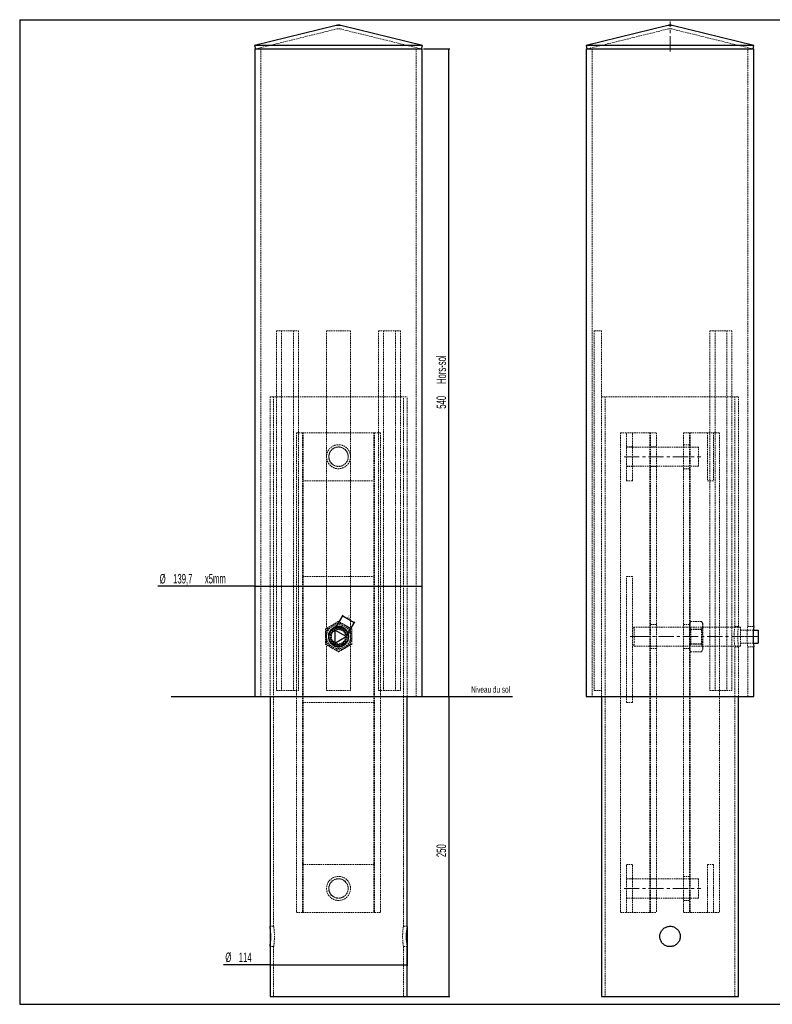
# Model space of a CAD drawing. Header units: millimetres. Extents: x 10 to 1179, y 10 to 831.
# Tile 1 of 2: x 10 to 638, y 10 to 831. Entities that reach past the tile are written whole.
import ezdxf

# ---------------------------------------------------------------- set-up
doc = ezdxf.new("R2010")
doc.units = ezdxf.units.MM
doc.linetypes.add('CENTERX2', pattern=[20.32, 12.7, -2.54, 2.54, -2.54])
doc.linetypes.add('HIDDEN', pattern=[1.905, 1.27, -0.635])
doc.layers.add('FORMAT', color=7, linetype='Continuous')
doc.styles.add('SLDTEXTSTYLE1', font='TXT', dxfattribs={"width": 0.605})
doc.dimstyles.new('SLDDIMSTYLE0', dxfattribs={"dimtxt": 7.704956, "dimasz": 1, "dimexe": 0, "dimexo": 0.0625, "dimgap": 1.926239, "dimtad": 1, "dimrnd": 1e-09, "dimzin": 12, "dimdsep": 46, "dimtxsty": 'SLDTEXTSTYLE1', "dimsah": 1, "dimcen": 0.09, "dimadec": 0, "dimazin": 3, "dimtfac": 1, "dimtofl": 0, "dimtmove": 0, "dimatfit": 3, "dimfxl": 0, "dimfrac": 2, "dimtolj": 1, "dimtzin": 12, "dimarcsym": 0})
doc.dimstyles.new('SLDDIMSTYLE1', dxfattribs={"dimtxt": 7.704956, "dimasz": 1, "dimexe": 0, "dimexo": 0.0625, "dimgap": 1.926239, "dimtad": 1, "dimdec": 0, "dimrnd": 1e-09, "dimzin": 12, "dimdsep": 46, "dimtxsty": 'SLDTEXTSTYLE1', "dimsah": 1, "dimcen": 0.09, "dimadec": 0, "dimazin": 3, "dimtfac": 1, "dimtofl": 0, "dimtmove": 0, "dimatfit": 3, "dimfxl": 0, "dimfrac": 2, "dimtolj": 1, "dimtzin": 12, "dimarcsym": 0})
doc.dimstyles.new('SLDDIMSTYLE2', dxfattribs={"dimtxt": 2.568319, "dimasz": 1, "dimexe": 0, "dimexo": 0.0625, "dimgap": 0.64208, "dimtad": 1, "dimrnd": 1e-09, "dimzin": 12, "dimdsep": 46, "dimtxsty": 'SLDTEXTSTYLE1', "dimsah": 1, "dimcen": 0.09, "dimadec": 0, "dimazin": 3, "dimtfac": 1, "dimtofl": 0, "dimtmove": 0, "dimatfit": 3, "dimfxl": 0, "dimfrac": 2, "dimtolj": 1, "dimtzin": 12, "dimarcsym": 0})

# ---------------------------------------------------------------- blocks, each defined once
blk = doc.blocks.new('_D')
at = {"layer": 'FORMAT'}
for p, q in [((346.9, 266.59), (369.05, 266.59)), ((368.06, 266.59), (368.06, 16.59)), ((331.2, 16.59), (369.05, 16.59))]:
    blk.add_line(p, q, dxfattribs=at)
for points in [[(368.06, 266.59), (367.81, 265.59), (368.31, 265.59)], [(368.06, 16.59), (368.31, 17.59), (367.81, 17.59)]]:
    blk.add_solid(points, dxfattribs=at)
at = {"layer": 'FORMAT', "insert": (357.83, 132.77), "char_height": 7.937, "attachment_point": 1, "rotation": 90, "style": 'SLDTEXTSTYLE1'}
blk.add_mtext('250', dxfattribs=at)
blk = doc.blocks.new('_D_1')
at = {"layer": 'FORMAT'}
for q in [(125.22, 358.61), (345.91, 358.61)]:
    blk.add_line((206.21, 358.61), q, dxfattribs=at)
for points in [[(206.21, 358.61), (207.21, 358.36), (207.21, 358.86)], [(345.91, 358.61), (344.91, 358.86), (344.91, 358.36)]]:
    blk.add_solid(points, dxfattribs=at)
at = {"layer": 'FORMAT', "char_height": 7.937, "attachment_point": 1, "style": 'SLDTEXTSTYLE1'}
for s, insert in [('%%c', (126.81, 368.84)), ('139,7', (138.05, 368.84)), ('x5mm', (164.5, 368.84))]:
    blk.add_mtext(s, dxfattribs=dict(at, insert=insert))
blk = doc.blocks.new('_D_2')
at = {"layer": 'FORMAT'}
for p, q in [((346.9, 806.59), (369.05, 806.59)), ((368.06, 266.59), (368.06, 806.59)), ((331.2, 266.59), (369.05, 266.59))]:
    blk.add_line(p, q, dxfattribs=at)
for points in [[(368.06, 806.59), (367.81, 805.59), (368.31, 805.59)], [(368.06, 266.59), (368.31, 267.59), (367.81, 267.59)]]:
    blk.add_solid(points, dxfattribs=at)
at = {"layer": 'FORMAT', "char_height": 7.937, "attachment_point": 1, "rotation": 90, "style": 'SLDTEXTSTYLE1'}
for s, insert in [('Hors-sol', (357.83, 527.22)), ('540', (357.83, 506.61))]:
    blk.add_mtext(s, dxfattribs=dict(at, insert=insert))
blk = doc.blocks.new('_D_3')
at = {"layer": 'FORMAT'}
for p, q in [((218.91, 74.1), (218.91, 41.95)), ((333.21, 74.1), (333.21, 41.95)), ((218.91, 42.94), (180.04, 42.94)), ((218.91, 42.94), (333.21, 42.94))]:
    blk.add_line(p, q, dxfattribs=at)
for points in [[(218.91, 42.94), (219.91, 42.69), (219.91, 43.19)], [(333.21, 42.94), (332.21, 43.19), (332.21, 42.69)]]:
    blk.add_solid(points, dxfattribs=at)
at = {"layer": 'FORMAT', "char_height": 7.937, "attachment_point": 1, "style": 'SLDTEXTSTYLE1'}
for s, insert in [('%%c', (181.62, 53.17)), ('114', (192.86, 53.17))]:
    blk.add_mtext(s, dxfattribs=dict(at, insert=insert))
blk = doc.blocks.new('_D_4')
at = {"layer": 'FORMAT'}
for p, q in [((273.38, 322.95), (280.06, 334.53)), ((289.1, 328.17), (279.57, 333.67)), ((282.9, 317.45), (289.59, 329.03))]:
    blk.add_line(p, q, dxfattribs=at)
for points in [[(279.57, 333.67), (280.31, 332.95), (280.56, 333.39)], [(289.1, 328.17), (288.35, 328.89), (288.1, 328.45)]]:
    blk.add_solid(points, dxfattribs=at)
at = {"layer": 'FORMAT', "insert": (284.34, 334.85), "char_height": 2.646, "attachment_point": 1, "rotation": 330, "style": 'SLDTEXTSTYLE1'}
blk.add_mtext('11', dxfattribs=at)

msp = doc.modelspace()

# ---------------------------------------------------------------- linework, layer by layer
at = {"color": 7, "linetype": 'Continuous', "lineweight": 25}
for p, q in [((274.144, 826.268), (206.057, 809.5)), ((346.057, 809.5), (277.97, 826.268)), ((550.738, 826.268), (482.651, 809.5)), ((622.651, 809.5), (554.564, 826.268)), ((206.057, 809.5), (206.775, 806.587)), ((346.057, 809.5), (206.057, 809.5)), ((206.207, 806.587), (206.207, 266.587)), ((206.207, 806.587), (345.907, 806.587)), ((345.34, 806.587), (346.057, 809.5)), ((345.907, 266.587), (345.907, 806.587)), ((482.651, 809.5), (483.368, 806.587)), ((622.651, 809.5), (482.651, 809.5)), ((482.801, 806.587), (482.801, 266.587)), ((482.801, 806.587), (622.501, 806.587)), ((621.933, 806.587), (622.651, 809.5)), ((622.501, 325.087), (622.501, 806.587)), ((282.408, 316.587), (272.882, 322.087)), ((272.882, 322.087), (272.882, 311.087)), ((622.202, 322.087), (626.332, 322.087)), ((626.332, 322.087), (626.332, 311.087)), ((272.882, 311.087), (282.408, 316.587)), ((622.202, 311.087), (626.332, 311.087)), ((622.501, 266.587), (622.501, 308.194)), ((206.207, 266.587), (345.907, 266.587)), ((218.907, 266.587), (218.907, 74.979)), ((333.207, 74.979), (333.207, 266.587)), ((482.801, 266.587), (622.501, 266.587)), ((495.501, 266.587), (495.501, 16.587)), ((609.801, 16.587), (609.801, 266.587)), ((218.907, 58.087), (218.907, 16.587)), ((333.207, 16.587), (333.207, 58.087)), ((218.907, 16.587), (276.057, 16.587)), ((276.057, 16.587), (333.207, 16.587)), ((495.501, 16.587), (609.801, 16.587))]:
    msp.add_line(p, q, dxfattribs=at)
at = {"color": 7, "linetype": 'HIDDEN', "lineweight": 18}
for p, q in [((274.862, 823.355), (206.775, 806.587)), ((274.144, 826.268), (277.97, 826.268)), ((277.253, 823.355), (274.862, 823.355)), ((345.34, 806.587), (277.253, 823.355)), ((551.455, 823.355), (483.368, 806.587)), ((550.738, 826.268), (552.651, 826.268)), ((551.455, 823.355), (553.846, 823.355)), ((552.651, 826.268), (554.564, 826.268)), ((621.933, 806.587), (553.846, 823.355)), ((211.207, 806.587), (211.207, 266.587)), ((340.907, 266.587), (340.907, 806.587)), ((487.801, 806.587), (487.801, 266.587)), ((617.501, 325.087), (617.501, 806.587)), ((224.333, 571.587), (224.333, 271.587)), ((224.333, 571.587), (238.475, 571.587)), ((228.575, 571.587), (228.575, 271.587)), ((238.475, 571.587), (238.475, 271.587)), ((238.475, 571.587), (242.717, 571.587)), ((242.717, 571.587), (242.717, 271.587)), ((266.057, 571.587), (266.057, 271.587)), ((266.057, 571.587), (286.057, 571.587)), ((286.057, 571.587), (286.057, 271.587)), ((309.397, 571.587), (309.397, 271.587)), ((309.397, 571.587), (313.64, 571.587)), ((313.64, 571.587), (313.64, 271.587)), ((313.64, 571.587), (327.782, 571.587)), ((323.54, 571.587), (323.54, 271.587)), ((327.782, 571.587), (327.782, 271.587)), ((489.501, 571.587), (489.501, 271.587)), ((489.501, 571.587), (495.501, 571.587)), ((495.501, 571.587), (495.501, 271.587)), ((585.991, 571.587), (585.991, 271.587)), ((585.991, 571.587), (590.234, 571.587)), ((590.234, 571.587), (590.234, 271.587)), ((590.234, 571.587), (604.376, 571.587)), ((600.133, 571.587), (600.133, 271.587)), ((604.376, 571.587), (604.376, 271.587)), ((218.907, 516.587), (333.207, 516.587)), ((218.907, 516.587), (218.907, 266.587)), ((221.907, 516.587), (221.907, 266.587)), ((330.207, 266.587), (330.207, 516.587)), ((333.207, 266.587), (333.207, 516.587)), ((495.501, 516.587), (609.801, 516.587)), ((498.501, 516.587), (498.501, 266.587)), ((606.801, 325.087), (606.801, 516.587)), ((609.801, 325.087), (609.801, 516.587)), ((246.057, 486.587), (241.057, 486.587)), ((241.057, 486.587), (241.057, 86.587)), ((306.057, 486.587), (246.057, 486.587)), ((246.057, 486.587), (246.057, 86.587)), ((246.557, 486.587), (246.557, 86.587)), ((305.557, 486.587), (305.557, 86.587)), ((311.057, 486.587), (306.057, 486.587)), ((306.057, 486.587), (306.057, 86.587)), ((311.057, 486.587), (311.057, 86.587)), ((511.332, 486.587), (511.332, 86.587)), ((511.332, 486.587), (535.832, 486.587)), ((516.332, 446.587), (516.332, 486.587)), ((521.332, 446.587), (521.332, 486.587)), ((535.832, 486.587), (535.832, 86.587)), ((535.832, 486.587), (541.332, 486.587)), ((536.332, 486.587), (536.332, 86.587)), ((541.332, 486.587), (541.332, 86.587)), ((563.969, 486.587), (563.969, 86.587)), ((563.969, 486.587), (569.469, 486.587)), ((568.969, 486.587), (568.969, 86.587)), ((569.469, 486.587), (569.469, 86.587)), ((569.469, 486.587), (593.969, 486.587)), ((583.969, 486.587), (583.969, 446.587)), ((588.969, 486.587), (588.969, 446.587)), ((593.969, 486.587), (593.969, 86.587)), ((568.969, 476.587), (563.969, 476.587)), ((521.332, 474.737), (516.332, 474.737)), ((576.332, 474.587), (516.332, 474.587)), ((541.332, 474.737), (536.332, 474.737)), ((576.332, 458.587), (576.332, 474.587)), ((516.332, 458.587), (576.332, 458.587)), ((516.332, 458.437), (521.332, 458.437)), ((536.332, 458.437), (541.332, 458.437)), ((563.969, 456.587), (568.969, 456.587)), ((246.057, 446.587), (306.057, 446.587)), ((516.332, 446.587), (521.332, 446.587)), ((588.969, 446.587), (583.969, 446.587)), ((246.057, 366.587), (306.057, 366.587)), ((516.332, 261.587), (516.332, 366.587)), ((516.332, 366.587), (521.332, 366.587)), ((521.332, 261.587), (521.332, 366.587)), ((569.952, 329.289), (568.969, 327.587)), ((569.952, 329.289), (578.987, 329.289)), ((579.969, 327.587), (578.987, 329.289)), ((522.832, 324.587), (521.332, 323.087)), ((522.832, 324.587), (522.832, 312.587)), ((611.332, 324.587), (522.832, 324.587)), ((541.332, 326.587), (536.332, 326.587)), ((568.969, 326.587), (563.969, 326.587)), ((570.052, 322.505), (568.969, 323.587)), ((569.952, 322.938), (578.987, 322.938)), ((570.052, 322.505), (570.052, 310.67)), ((578.887, 322.505), (570.052, 322.505)), ((579.969, 323.587), (578.887, 322.505)), ((578.887, 322.505), (578.887, 310.67)), ((579.969, 327.587), (579.969, 326.113)), ((579.969, 326.113), (579.969, 316.587)), ((609.801, 325.087), (606.801, 325.087)), ((611.332, 324.587), (611.332, 308.587)), ((611.332, 322.087), (622.202, 322.087)), ((622.501, 325.087), (617.501, 325.087)), ((522.832, 312.587), (522.832, 308.587)), ((579.969, 316.587), (579.969, 307.061)), ((611.332, 316.587), (626.332, 316.587)), ((521.332, 310.087), (522.832, 308.587)), ((522.832, 308.587), (611.332, 308.587)), ((536.332, 306.587), (541.332, 306.587)), ((563.969, 306.587), (568.969, 306.587)), ((568.969, 309.587), (570.052, 310.67)), ((568.969, 305.587), (569.952, 303.885)), ((569.952, 310.236), (578.987, 310.236)), ((569.952, 303.885), (578.987, 303.885)), ((570.052, 310.67), (578.887, 310.67)), ((578.887, 310.67), (579.969, 309.587)), ((578.987, 303.885), (579.969, 305.587)), ((579.969, 307.061), (579.969, 305.587)), ((606.784, 308.087), (609.801, 308.087)), ((606.801, 266.587), (606.801, 308.196)), ((609.801, 266.587), (609.801, 308.195)), ((611.332, 311.087), (622.202, 311.087)), ((617.487, 308.087), (622.501, 308.087)), ((617.501, 266.587), (617.501, 308.194)), ((224.333, 271.587), (238.475, 271.587)), ((238.475, 271.587), (242.717, 271.587)), ((266.057, 271.587), (286.057, 271.587)), ((309.397, 271.587), (313.64, 271.587)), ((313.64, 271.587), (327.782, 271.587)), ((489.501, 271.587), (495.501, 271.587)), ((495.501, 271.587), (495.501, 266.587)), ((585.991, 271.587), (590.234, 271.587)), ((590.234, 271.587), (604.376, 271.587)), ((221.907, 266.587), (221.907, 74.979)), ((330.207, 74.979), (330.207, 266.587)), ((498.501, 266.587), (498.501, 16.587)), ((606.801, 16.587), (606.801, 266.587)), ((306.057, 261.587), (246.057, 261.587)), ((516.332, 261.587), (521.332, 261.587)), ((306.057, 126.587), (246.057, 126.587)), ((516.332, 126.587), (521.332, 126.587)), ((516.332, 86.587), (516.332, 126.587)), ((521.332, 86.587), (521.332, 126.587)), ((588.969, 126.587), (583.969, 126.587)), ((583.969, 126.587), (583.969, 86.587)), ((588.969, 126.587), (588.969, 86.587)), ((568.969, 116.587), (563.969, 116.587)), ((521.332, 114.737), (516.332, 114.737)), ((576.332, 114.587), (516.332, 114.587)), ((541.332, 114.737), (536.332, 114.737)), ((576.332, 98.587), (576.332, 114.587)), ((516.332, 98.587), (576.332, 98.587)), ((516.332, 98.437), (521.332, 98.437)), ((536.332, 98.437), (541.332, 98.437)), ((563.969, 96.587), (568.969, 96.587)), ((246.057, 86.587), (241.057, 86.587)), ((246.057, 86.587), (306.057, 86.587)), ((311.057, 86.587), (306.057, 86.587)), ((511.332, 86.587), (535.832, 86.587)), ((535.832, 86.587), (541.332, 86.587)), ((563.969, 86.587), (569.469, 86.587)), ((569.469, 86.587), (593.969, 86.587)), ((221.924, 75.087), (218.907, 75.087)), ((333.207, 75.087), (330.191, 75.087)), ((218.907, 58.087), (221.907, 58.087)), ((221.907, 58.087), (221.907, 16.587)), ((330.207, 16.587), (330.207, 58.087)), ((330.207, 58.087), (333.207, 58.087))]:
    msp.add_line(p, q, dxfattribs=at)
at = {"color": 8, "linetype": 'Continuous', "lineweight": 25}
for p, q in [((277.97, 826.268), (274.144, 826.268)), ((554.564, 826.268), (550.738, 826.268))]:
    msp.add_line(p, q, dxfattribs=at)
at = {"color": 7, "linetype": 'HIDDEN', "lineweight": 18}
for centre, radius in [((276.057, 466.587), 10), ((276.057, 466.587), 8.15), ((276.057, 466.587), 8), ((276.057, 316.587), 10), ((276.057, 316.587), 7), ((276.057, 316.587), 6.5), ((276.057, 316.587), 5.918), ((276.057, 106.587), 10), ((276.057, 106.587), 8.15), ((276.057, 106.587), 8)]:
    msp.add_circle(centre, radius, dxfattribs=at)
at = {"color": 7, "linetype": 'Continuous', "lineweight": 25}
msp.add_circle((276.057, 316.587), 8, dxfattribs=at)
for centre, radius, start, end in [((276.057, 818.5), 8, 76.164975, 103.835025), ((552.651, 818.5), 8, 76.164975, 103.835025), ((692.074, 316.588), 70.091, 173.03481, 186.877881), ((390.02, 66.587), 57.445, 171.599364, 188.508699)]:
    msp.add_arc(centre, radius, start, end, dxfattribs=at)
at = {"color": 7, "linetype": 'HIDDEN', "lineweight": 18}
for centre, radius, start, end in [((276.057, 818.5), 5, 76.164975, 103.835025), ((552.651, 818.5), 5, 76.164975, 103.835025), ((276.057, 316.587), 11, 120, 180), ((276.057, 316.587), 11, 60, 120), ((276.057, 316.587), 11, 0, 60), ((660.595, 316.588), 54.462, 171.021449, 188.864036), ((666.614, 316.588), 57.445, 171.491301, 188.400636), ((682.053, 316.588), 65.11, 172.499028, 187.406534), ((276.057, 316.587), 11, 180, 240), ((276.057, 316.587), 11, 300, 0), ((276.057, 316.587), 11, 240, 300), ((384.002, 66.587), 54.462, 171.135964, 188.978551)]:
    msp.add_arc(centre, radius, start, end, dxfattribs=at)
for points, knots in [([(276.057, 329.289), (275.164, 328.773), (273.361, 327.732), (271.498, 326.656), (270.557, 326.113)], [0, 0, 0, 0, 0.495458, 1, 1, 1, 1]), ([(281.557, 326.113), (281.427, 326.189), (280.44, 326.759), (278.578, 327.833), (276.903, 328.801), (276.057, 329.289)], [0, 0, 0, 0, 0.0700962, 0.5307876, 1, 1, 1, 1]), ([(568.969, 326.113), (568.971, 326.189), (568.979, 326.759), (569.194, 327.833), (569.698, 328.801), (569.952, 329.289)], [0, 0, 0, 0, 0.0700962, 0.5307876, 1, 1, 1, 1]), ([(578.987, 329.289), (579.262, 328.773), (579.816, 327.732), (579.918, 326.656), (579.969, 326.113)], [0, 0, 0, 0, 0.495458, 1, 1, 1, 1]), ([(270.557, 326.113), (270.427, 326.038), (269.44, 325.468), (267.578, 324.394), (265.903, 323.426), (265.057, 322.938)], [0, 0, 0, 0, 0.0700962, 0.5307876, 1, 1, 1, 1]), ([(265.057, 322.938), (265.057, 322.156), (265.057, 320.586), (265.057, 318.452), (265.057, 317.112), (265.057, 316.587)], [0, 0, 0, 0, 0.37620519, 0.75586533, 1, 1, 1, 1]), ([(287.057, 322.938), (286.164, 323.454), (284.361, 324.495), (282.498, 325.571), (281.557, 326.113)], [0, 0, 0, 0, 0.495458, 1, 1, 1, 1]), ([(287.057, 316.587), (287.057, 317.112), (287.057, 318.444), (287.057, 320.578), (287.057, 322.149), (287.057, 322.938)], [0, 0, 0, 0, 0.2441343, 0.6200134, 1, 1, 1, 1]), ([(569.952, 322.938), (569.677, 323.454), (569.123, 324.495), (569.021, 325.571), (568.969, 326.113)], [0, 0, 0, 0, 0.495458, 1, 1, 1, 1]), ([(568.969, 316.587), (568.983, 317.112), (569.017, 318.444), (569.327, 320.578), (569.743, 322.149), (569.952, 322.938)], [0, 0, 0, 0, 0.2441343, 0.6200134, 1, 1, 1, 1]), ([(579.969, 326.113), (579.968, 326.038), (579.959, 325.468), (579.745, 324.394), (579.241, 323.426), (578.987, 322.938)], [0, 0, 0, 0, 0.0700962, 0.5307876, 1, 1, 1, 1]), ([(578.987, 322.938), (579.194, 322.156), (579.61, 320.586), (579.922, 318.452), (579.956, 317.112), (579.969, 316.587)], [0, 0, 0, 0, 0.37620519, 0.75586533, 1, 1, 1, 1]), ([(265.057, 316.587), (265.057, 315.762), (265.057, 314.1), (265.057, 311.982), (265.057, 310.706), (265.057, 310.236)], [0, 0, 0, 0, 0.3838999, 0.7733995, 1, 1, 1, 1]), ([(287.057, 310.236), (287.057, 310.706), (287.057, 311.972), (287.057, 314.088), (287.057, 315.751), (287.057, 316.587)], [0, 0, 0, 0, 0.226601, 0.6108209, 1, 1, 1, 1]), ([(569.952, 310.236), (569.824, 310.706), (569.478, 311.972), (569.068, 314.088), (569.002, 315.751), (568.969, 316.587)], [0, 0, 0, 0, 0.22660098, 0.61082089, 1, 1, 1, 1]), ([(579.969, 316.587), (579.937, 315.762), (579.873, 314.1), (579.464, 311.982), (579.115, 310.706), (578.987, 310.236)], [0, 0, 0, 0, 0.3838999, 0.7733995, 1, 1, 1, 1]), ([(265.057, 310.236), (265.951, 309.721), (267.753, 308.68), (269.617, 307.604), (270.557, 307.061)], [0, 0, 0, 0, 0.49545796, 1, 1, 1, 1]), ([(270.557, 307.061), (270.688, 306.986), (271.675, 306.416), (273.536, 305.341), (275.212, 304.374), (276.057, 303.885)], [0, 0, 0, 0, 0.0700962, 0.5307876, 1, 1, 1, 1]), ([(276.057, 303.885), (276.951, 304.401), (278.753, 305.442), (280.617, 306.518), (281.557, 307.061)], [0, 0, 0, 0, 0.495458, 1, 1, 1, 1]), ([(281.557, 307.061), (281.688, 307.136), (282.675, 307.706), (284.536, 308.781), (286.212, 309.748), (287.057, 310.236)], [0, 0, 0, 0, 0.0700962, 0.5307876, 1, 1, 1, 1]), ([(568.969, 307.061), (568.971, 307.136), (568.979, 307.706), (569.194, 308.781), (569.698, 309.748), (569.952, 310.236)], [0, 0, 0, 0, 0.0700962, 0.5307876, 1, 1, 1, 1]), ([(569.952, 303.885), (569.677, 304.401), (569.123, 305.442), (569.021, 306.518), (568.969, 307.061)], [0, 0, 0, 0, 0.495458, 1, 1, 1, 1]), ([(578.987, 310.236), (579.262, 309.721), (579.816, 308.68), (579.918, 307.604), (579.969, 307.061)], [0, 0, 0, 0, 0.49545796, 1, 1, 1, 1]), ([(579.969, 307.061), (579.968, 306.986), (579.959, 306.416), (579.745, 305.341), (579.241, 304.374), (578.987, 303.885)], [0, 0, 0, 0, 0.0700962, 0.5307876, 1, 1, 1, 1]), ([(221.907, 58.087), (221.922, 58.18), (221.952, 58.366), (222.161, 59.811), (222.396, 61.948), (222.569, 64.635), (222.596, 67.532), (222.471, 70.303), (222.245, 72.68), (222.027, 74.325), (221.902, 75.122), (221.92, 75.008), (221.924, 74.979)], [0, 0, 0, 0, 0.1064784, 0.212926, 0.3201795, 0.4280037, 0.5349382, 0.6409078, 0.7473422, 0.85494, 0.9625994, 1, 1, 1, 1])]:
    msp.add_open_spline(points, degree=3, knots=knots, dxfattribs=at)
at = {"color": 7, "linetype": 'Continuous', "lineweight": 25}
for points, knots in [([(276.057, 325.087), (277.009, 324.994), (278.913, 324.807), (281.449, 323.354), (283.387, 321.209), (284.502, 318.519), (284.665, 315.62), (283.864, 312.838), (282.194, 310.475), (279.83, 308.789), (277.036, 307.98), (274.14, 308.141), (271.465, 309.244), (269.3, 311.168), (267.887, 313.708), (267.395, 316.574), (267.877, 319.43), (269.269, 321.969), (271.423, 323.897), (273.819, 324.937), (275.416, 325.044), (276.057, 325.087)], [0, 0, 0, 0, 0.0534191, 0.10682878, 0.16048371, 0.21430661, 0.26786044, 0.32112757, 0.37453762, 0.42829618, 0.48206759, 0.53549803, 0.58876591, 0.64229675, 0.69611327, 0.74979156, 0.80311876, 0.85643174, 0.91008701, 0.96390959, 1, 1, 1, 1]), ([(218.907, 58.087), (218.922, 58.18), (218.95, 58.366), (219.148, 59.813), (219.371, 61.953), (219.534, 64.64), (219.559, 67.538), (219.441, 70.311), (219.226, 72.688), (219.02, 74.33), (218.902, 75.123), (218.919, 75.009), (218.923, 74.979)], [0, 0, 0, 0, 0.10656902, 0.21311018, 0.32037728, 0.42815404, 0.53513072, 0.64124363, 0.74777627, 0.85535262, 0.96297986, 1, 1, 1, 1]), ([(552.651, 58.087), (553.601, 58.18), (555.501, 58.366), (558.033, 59.813), (559.972, 61.953), (561.092, 64.641), (561.259, 67.537), (560.467, 70.314), (558.81, 72.677), (556.454, 74.371), (553.663, 75.19), (550.77, 75.04), (548.097, 73.953), (545.925, 72.046), (544.497, 69.515), (543.989, 66.653), (544.453, 63.799), (545.823, 61.258), (547.958, 59.315), (550.366, 58.246), (551.987, 58.133), (552.651, 58.087)], [0, 0, 0, 0, 0.0532868, 0.1065597, 0.1601956, 0.2140863, 0.267577, 0.3206358, 0.3739044, 0.427695, 0.4815109, 0.5348203, 0.5878821, 0.6413268, 0.695204, 0.7488872, 0.8020418, 0.8551624, 0.9087907, 0.9626822, 1, 1, 1, 1])]:
    msp.add_open_spline(points, degree=3, knots=knots, dxfattribs=at)
at = {"layer": 'FORMAT', "color": 171}
for p, q in [((10, 831), (1179, 831)), ((10, 831), (10, 10)), ((10, 10), (1179, 10))]:
    msp.add_line(p, q, dxfattribs=at)
at = {"layer": 'FORMAT', "linetype": 'CENTERX2', "lineweight": 18}
for p, q in [((552.651, 804.587), (552.651, 829.467)), ((514.332, 466.587), (578.332, 466.587)), ((522.832, 316.587), (519.332, 316.587)), ((522.832, 316.587), (613.332, 316.587)), ((624.501, 316.587), (615.501, 316.587)), ((514.332, 106.587), (578.332, 106.587))]:
    msp.add_line(p, q, dxfattribs=at)
at = {"layer": 'FORMAT'}
msp.add_line((136.325, 266.587), (421.287, 266.587), dxfattribs=at)

# ---------------------------------------------------------------- texts
at = {"layer": 'FORMAT', "insert": (386.732, 275.109), "char_height": 5.29167, "attachment_point": 1, "style": 'SLDTEXTSTYLE1'}
msp.add_mtext('Niveau du sol', dxfattribs=at)

# ---------------------------------------------------------------- dimensions: what is measured, and where the dimension line sits
at = {"layer": 'FORMAT'}
for base, p1, p2, angle, text, dimstyle, picture, middle in [((368.057, 806.587), (330.207, 266.587), (345.907, 806.587), 90, '<> Hors-sol', 'SLDDIMSTYLE0', '_D_2', (368.057, 536.587)), ((333.207, 42.941), (218.907, 75.087), (333.207, 75.087), 0, '%%c<>', 'SLDDIMSTYLE1', '_D_3', (196.057, 42.941))]:
    dim = msp.add_linear_dim(base=base, p1=p1, p2=p2, angle=angle, text=text, dimstyle=dimstyle, dxfattribs=at)
    dim.commit()
    dim.dimension.update_dxf_attribs({"geometry": picture, "text_midpoint": middle, "dimtype": 160})
dim = msp.add_linear_dim(base=(345.907, 358.607), p1=(206.207, 266.587), p2=(345.907, 266.587), text='%%c<>x5mm', dimstyle='SLDDIMSTYLE0', dxfattribs=at)
dim.commit()
dim.dimension.update_dxf_attribs({"geometry": '_D_1', "text_midpoint": (160.057, 358.607), "dimtype": 160})
for base, p1, p2, angle, dimstyle, picture, middle in [((279.57, 333.671), (282.408, 316.587), (272.882, 322.087), 330, 'SLDDIMSTYLE2', '_D_4', (284.333, 330.921)), ((368.057, 16.587), (345.907, 266.587), (330.207, 16.587), 90, 'SLDDIMSTYLE0', '_D', (368.057, 141.587))]:
    dim = msp.add_linear_dim(base=base, p1=p1, p2=p2, angle=angle, dimstyle=dimstyle, dxfattribs=at)
    dim.commit()
    dim.dimension.update_dxf_attribs({"geometry": picture, "text_midpoint": middle, "dimtype": 160})

doc.saveas('drawing.dxf')
